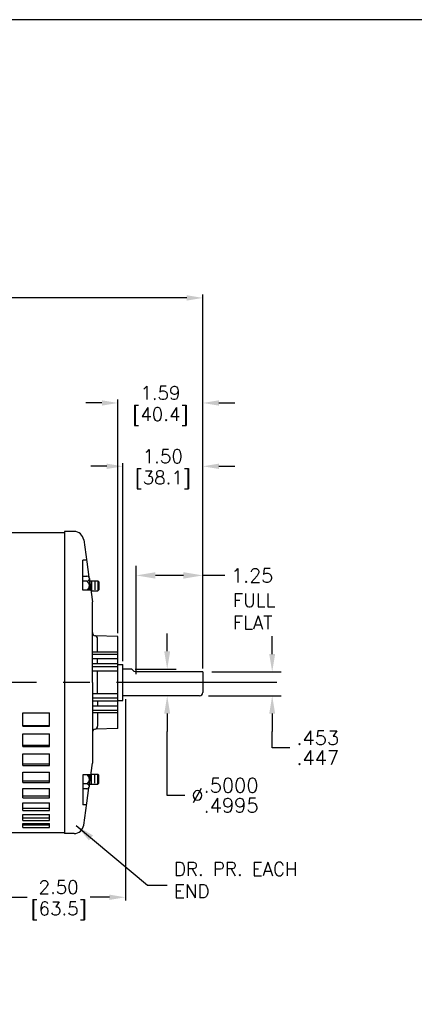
# Model space of a CAD drawing. Extents: x 897.4 to 937.4, y -8.5 to 19.5.
# Tile 2 of 4: x 910 to 917.4, y 1 to 19.5. Entities that reach past the tile are written whole.
import ezdxf

# ---------------------------------------------------------------- set-up
doc = ezdxf.new("R2010")
doc.units = 0
doc.header["$LTSCALE"] = 4
doc.header["$MEASUREMENT"] = 0
doc.linetypes.add('CENTER2', pattern=[1.125, 0.75, -0.125, 0.125, -0.125])
doc.layers.get('0').update_dxf_attribs({"linetype": 'CONTINUOUS'})
doc.layers.get('DEFPOINTS').update_dxf_attribs({"linetype": 'CONTINUOUS'})
for name, color, linetype in [('CENTER', 40, 'CENTER2'), ('DIMENSIONS', 140, 'CONTINUOUS'), ('DIMENSIONS @ 1', 140, 'CONTINUOUS'), ('TEXT', 140, 'CONTINUOUS'), ('TEXT @ 1', 140, 'CONTINUOUS')]:
    doc.layers.add(name, color=color, linetype=linetype)
doc.styles.get("Standard").update_dxf_attribs({"font": 'romans.shx'})
doc.dimstyles.get("Standard").update_dxf_attribs({"dimtxt": 0.25, "dimasz": 0.3, "dimexe": 0.0625, "dimexo": 0.0625, "dimgap": 0.0625, "dimtad": 0, "dimtih": 1, "dimtoh": 1, "dimzin": 0, "dimdsep": 46, "dimtxsty": 'Standard', "dimcen": 0, "dimadec": 0, "dimazin": 0, "dimtfac": 1, "dimtofl": 0, "dimtmove": 0, "dimatfit": 3, "dimfxl": 0, "dimtolj": 1, "dimtzin": 0, "dimarcsym": 0})
doc.dimstyles.new('STANDARD - A-B', dxfattribs={"dimtxt": 0.125, "dimasz": 0.125, "dimexe": 0.0625, "dimexo": 0.0625, "dimgap": 0.045, "dimtad": 0, "dimtih": 1, "dimtoh": 1, "dimdec": 4, "dimzin": 4, "dimdsep": 46, "dimtxsty": 'Standard', "dimcen": 0, "dimclrd": 256, "dimclre": 256, "dimclrt": 256, "dimaunit": 1, "dimazin": 1, "dimtm": 1e-09, "dimtfac": 1, "dimtdec": 4, "dimtofl": 0, "dimtmove": 0, "dimatfit": 2, "dimfxl": 0, "dimtolj": 1, "dimtzin": 4, "dimlwd": -1, "dimlwe": -1, "dimarcsym": 0})

# ---------------------------------------------------------------- blocks, each defined once
blk = doc.blocks.new('*D16')
at = {"layer": 'DEFPOINTS', "color": 0}
for p in [(913.449, 12.29), (911.859, 7.915), (913.449, 7.257)]:
    blk.add_point(p, dxfattribs=at)
at = {"layer": 'TEXT', "color": 0, "lineweight": -2}
for p, q in [((911.859, 7.978), (911.859, 12.352)), ((913.449, 7.319), (913.449, 12.352)), ((911.559, 12.29), (911.259, 12.29)), ((913.749, 12.29), (914.049, 12.29))]:
    blk.add_line(p, q, dxfattribs=at)
at = {"layer": 'TEXT', "color": 0}
for points in [[(911.559, 12.34), (911.559, 12.24), (911.859, 12.29)], [(913.749, 12.34), (913.749, 12.24), (913.449, 12.29)]]:
    blk.add_solid(points, dxfattribs=at)
at = {"layer": 'TEXT', "color": 0, "char_height": 0.25, "attachment_point": 5}
for s, insert in [('\\A1;1.59', (912.654, 12.477)), ('\\A1;[40.4]', (912.654, 12.037))]:
    blk.add_mtext(s, dxfattribs=dict(at, insert=insert))
blk = doc.blocks.new('*D7')
at = {"layer": 'DEFPOINTS', "color": 0}
for p in [(912.199, 9.061), (913.449, 7.423), (912.199, 7.033)]:
    blk.add_point(p, dxfattribs=at)
at = {"layer": 'TEXT'}
for p, q in [((912.199, 7.215), (912.199, 9.243)), ((913.449, 7.605), (913.449, 9.243)), ((913.085, 9.061), (912.562, 9.061)), ((913.863, 9.061), (913.449, 9.061))]:
    blk.add_line(p, q, dxfattribs=at)
for points in [[(912.562, 9.122), (912.562, 9.001), (912.199, 9.061)], [(913.085, 9.122), (913.085, 9.001), (913.449, 9.061)]]:
    blk.add_solid(points, dxfattribs=at)
at = {"layer": 'TEXT', "insert": (914.374, 9.061), "char_height": 0.2618, "attachment_point": 5}
blk.add_mtext('\\A1;1.25', dxfattribs=at)
blk = doc.blocks.new('*D8')
at = {"layer": 'DEFPOINTS', "color": 0}
for p in [(913.449, 7.257), (913.389, 6.807), (914.748, 6.807)]:
    blk.add_point(p, dxfattribs=at)
at = {"layer": 'DIMENSIONS'}
for p, q in [((914.748, 7.59), (914.748, 7.923)), ((913.615, 7.257), (914.914, 7.257)), ((913.555, 6.807), (914.914, 6.807)), ((914.748, 6.473), (914.748, 6.14)), ((914.748, 5.834), (914.748, 6.14)), ((915.081, 5.834), (914.748, 5.834))]:
    blk.add_line(p, q, dxfattribs=at)
for points in [[(914.692, 7.59), (914.803, 7.59), (914.748, 7.257)], [(914.692, 6.473), (914.803, 6.473), (914.748, 6.807)]]:
    blk.add_solid(points, dxfattribs=at)
at = {"layer": 'DIMENSIONS', "insert": (915.601, 5.834), "char_height": 0.33333, "attachment_point": 5}
blk.add_mtext('\\A1;{\\H0.8x;\\S.453^ .447;}', dxfattribs=at)
blk = doc.blocks.new('*D9')
at = {"layer": 'DEFPOINTS', "color": 0}
for p in [(912.012, 7.307), (912.781, 6.807), (912.781, 6.807)]:
    blk.add_point(p, dxfattribs=at)
at = {"layer": 'DIMENSIONS'}
for p, q in [((912.781, 7.64), (912.781, 7.973)), ((912.179, 7.307), (912.948, 7.307)), ((912.781, 6.473), (912.781, 6.14)), ((912.781, 4.943), (912.781, 6.14)), ((913.114, 4.943), (912.781, 4.943))]:
    blk.add_line(p, q, dxfattribs=at)
for points in [[(912.725, 7.64), (912.837, 7.64), (912.781, 7.307)], [(912.725, 6.473), (912.837, 6.473), (912.781, 6.807)]]:
    blk.add_solid(points, dxfattribs=at)
at = {"layer": 'DIMENSIONS', "insert": (913.863, 4.943), "char_height": 0.33333, "attachment_point": 5}
blk.add_mtext('\\A1;{\\H0.8x;%%C\\S.5000^ .4995;}', dxfattribs=at)
blk = doc.blocks.new('*D20')
at = {"layer": 'DEFPOINTS', "color": 0}
for p in [(911.949, 11.104), (911.949, 7.391), (913.449, 7.257)]:
    blk.add_point(p, dxfattribs=at)
at = {"layer": 'DIMENSIONS', "color": 0, "lineweight": -2}
for p, q in [((911.649, 11.104), (911.349, 11.104)), ((911.949, 7.454), (911.949, 11.166)), ((913.449, 7.319), (913.449, 11.166)), ((913.749, 11.104), (914.049, 11.104))]:
    blk.add_line(p, q, dxfattribs=at)
at = {"layer": 'DIMENSIONS', "color": 0}
for points in [[(911.649, 11.154), (911.649, 11.054), (911.949, 11.104)], [(913.749, 11.154), (913.749, 11.054), (913.449, 11.104)]]:
    blk.add_solid(points, dxfattribs=at)
at = {"layer": 'DIMENSIONS', "color": 0, "char_height": 0.25, "attachment_point": 5}
for s, insert in [('\\A1;1.50', (912.699, 11.291)), ('\\A1;[38.1]', (912.699, 10.851))]:
    blk.add_mtext(s, dxfattribs=dict(at, insert=insert))
blk = doc.blocks.new('*D22')
at = {"layer": 'DEFPOINTS', "color": 0}
for p in [(911.998, 6.807), (909.499, 3.035), (909.499, 2.879)]:
    blk.add_point(p, dxfattribs=at)
at = {"layer": 'DIMENSIONS', "color": 0, "lineweight": -2}
for p, q in [((911.998, 6.744), (911.998, 2.973)), ((909.499, 2.942), (909.499, 3.098)), ((909.799, 3.035), (910.156, 3.035)), ((911.698, 3.035), (911.34, 3.035))]:
    blk.add_line(p, q, dxfattribs=at)
at = {"layer": 'DIMENSIONS', "color": 0}
for points in [[(909.799, 3.085), (909.799, 2.985), (909.499, 3.035)], [(911.698, 3.085), (911.698, 2.985), (911.998, 3.035)]]:
    blk.add_solid(points, dxfattribs=at)
at = {"layer": 'DIMENSIONS', "color": 0, "char_height": 0.25, "attachment_point": 5}
for s, insert in [('\\A1;2.50', (910.748, 3.223)), ('\\A1;[63.5]', (910.748, 2.782))]:
    blk.add_mtext(s, dxfattribs=dict(at, insert=insert))
blk = doc.blocks.new('*D26')
at = {"layer": 'DEFPOINTS', "color": 0}
for p in [(913.449, 14.257), (903.109, 7.915), (913.449, 7.257)]:
    blk.add_point(p, dxfattribs=at)
at = {"layer": 'DIMENSIONS', "color": 0, "lineweight": -2}
for p, q in [((903.109, 7.978), (903.109, 14.32)), ((903.409, 14.257), (907.567, 14.257)), ((913.149, 14.257), (908.99, 14.257)), ((913.449, 7.319), (913.449, 14.32))]:
    blk.add_line(p, q, dxfattribs=at)
at = {"layer": 'DIMENSIONS', "color": 0}
for points in [[(903.409, 14.307), (903.409, 14.207), (903.109, 14.257)], [(913.149, 14.307), (913.149, 14.207), (913.449, 14.257)]]:
    blk.add_solid(points, dxfattribs=at)
at = {"layer": 'DIMENSIONS', "color": 0, "char_height": 0.25, "attachment_point": 5}
for s, insert in [('\\A1;10.34', (908.279, 14.445)), ('\\A1;[262.6]', (908.279, 14.004))]:
    blk.add_mtext(s, dxfattribs=dict(at, insert=insert))

msp = doc.modelspace()

# ---------------------------------------------------------------- linework, layer by layer
for p, q in [((909.53115, 9.86484), (910.85865, 9.86484)), ((910.85865, 9.88404), (910.85865, 4.22904)), ((911.03879, 9.88404), (910.85865, 9.88404)), ((910.85865, 9.86484), (910.85865, 4.24824)), ((911.21693, 9.7298), (911.27501, 9.31654)), ((911.27085, 9.34616), (911.20329, 9.34616)), ((911.20329, 8.78522), (911.20329, 9.34616)), ((911.27501, 9.31654), (911.31573, 9.0268)), ((911.20329, 9.04686), (911.27825, 9.04686)), ((911.27825, 8.9568), (911.20329, 8.9568)), ((911.32329, 9.00175), (911.32329, 8.78522)), ((911.32329, 8.97305), (911.38065, 8.56489)), ((911.32495, 8.96123), (911.48365, 8.96123)), ((911.36365, 8.96123), (911.36365, 8.77223)), ((911.42365, 8.94299), (911.42365, 8.78985)), ((911.48365, 8.96123), (911.50366, 8.94123)), ((911.48365, 8.96123), (911.48365, 8.77223)), ((911.50366, 8.94123), (911.50366, 8.79223)), ((911.34968, 8.78522), (911.20329, 8.78522)), ((911.35151, 8.77223), (911.48365, 8.77223)), ((911.48365, 8.77223), (911.50366, 8.79223)), ((911.38065, 8.18154), (911.38065, 8.56489)), ((911.38065, 7.05654), (911.38065, 8.18154)), ((911.85865, 7.91516), (911.43855, 7.92983)), ((911.47865, 7.62699), (911.47865, 7.87355)), ((911.85865, 6.19792), (911.85865, 7.91516)), ((911.85865, 7.62699), (911.38965, 7.62699)), ((911.85865, 7.57948), (911.38965, 7.57948)), ((911.85865, 7.4981), (911.38965, 7.4981)), ((911.85865, 7.40801), (911.38965, 7.40801)), ((911.47865, 7.40801), (911.47865, 7.4981)), ((911.85865, 7.39104), (911.94865, 7.39104)), ((911.94865, 6.72204), (911.94865, 7.39104)), ((911.85865, 7.3516), (911.38965, 7.3516)), ((911.85865, 7.26918), (911.38965, 7.26918)), ((911.47865, 6.84389), (911.47865, 7.26918)), ((912.12205, 7.30654), (911.94865, 7.30654)), ((913.44865, 7.25654), (912.19865, 7.25654)), ((913.44865, 7.25654), (913.44865, 6.86654)), ((911.38065, 7.05654), (911.38065, 5.93154)), ((911.85865, 6.84389), (911.38965, 6.84389)), ((911.85865, 6.76148), (911.38965, 6.76148)), ((911.85865, 6.70507), (911.38965, 6.70507)), ((911.47865, 6.70507), (911.47865, 6.61498)), ((911.85865, 6.72204), (911.94865, 6.72204)), ((913.38865, 6.80654), (911.94865, 6.80654)), ((910.07865, 6.2389), (910.07865, 6.48556)), ((910.07865, 6.48556), (910.57865, 6.48556)), ((910.57865, 6.2389), (910.57865, 6.48556)), ((911.85865, 6.61498), (911.38965, 6.61498)), ((911.85865, 6.53359), (911.38965, 6.53359)), ((911.85865, 6.48608), (911.38965, 6.48608)), ((911.47865, 6.48608), (911.47865, 6.23952)), ((910.07865, 6.25335), (910.57865, 6.25335)), ((910.07865, 6.2389), (910.57865, 6.2389)), ((910.07865, 5.85897), (910.07865, 6.09398)), ((910.07865, 6.09398), (910.57865, 6.09398)), ((910.57865, 5.85897), (910.57865, 6.09398)), ((911.85865, 6.19792), (911.43855, 6.18324)), ((911.38065, 5.93154), (911.38065, 5.54818)), ((910.07865, 5.88021), (910.57865, 5.88021)), ((910.07865, 5.85897), (910.57865, 5.85897)), ((910.07865, 5.50416), (910.07865, 5.72256)), ((910.07865, 5.72256), (910.57865, 5.72256)), ((910.57865, 5.50416), (910.57865, 5.72256)), ((910.07865, 5.53173), (910.57865, 5.53173)), ((911.32329, 5.14002), (911.38065, 5.54818)), ((910.07865, 5.50416), (910.57865, 5.50416)), ((910.07865, 5.18195), (910.07865, 5.37912)), ((910.07865, 5.37912), (910.57865, 5.37912)), ((910.57865, 5.18195), (910.57865, 5.37912)), ((910.07865, 5.21527), (910.57865, 5.21527)), ((910.07865, 5.18195), (910.57865, 5.18195)), ((911.34968, 5.32785), (911.20329, 5.32785)), ((911.20329, 5.32785), (911.20329, 4.76692)), ((911.32329, 5.11132), (911.32329, 5.32785)), ((911.35151, 5.34084), (911.48365, 5.34084)), ((911.36365, 5.15184), (911.36365, 5.34084)), ((911.42365, 5.17009), (911.42365, 5.32323)), ((911.48365, 5.34084), (911.50366, 5.32084)), ((911.48365, 5.15184), (911.48365, 5.34084)), ((911.48365, 5.15184), (911.50366, 5.17184)), ((911.50366, 5.17184), (911.50366, 5.32084)), ((910.07865, 4.89914), (910.07865, 5.07093)), ((910.07865, 5.07093), (910.57865, 5.07093)), ((910.57865, 4.89914), (910.57865, 5.07093)), ((911.27825, 5.15628), (911.20329, 5.15628)), ((911.27825, 5.06621), (911.20329, 5.06621)), ((911.27501, 4.79654), (911.31573, 5.08628)), ((911.32495, 5.15184), (911.48365, 5.15184)), ((911.36365, 5.15184), (911.38404, 5.15184)), ((910.07865, 4.93752), (910.57865, 4.93752)), ((910.07865, 4.89914), (910.57865, 4.89914)), ((910.07865, 4.66171), (910.07865, 4.80449)), ((910.07865, 4.80449), (910.57865, 4.80449)), ((910.57865, 4.66171), (910.57865, 4.80449)), ((911.21693, 4.38327), (911.27501, 4.79654)), ((910.07865, 4.70433), (910.57865, 4.70433)), ((910.07865, 4.66171), (910.57865, 4.66171)), ((911.27085, 4.76692), (911.20329, 4.76692)), ((910.07865, 4.47468), (910.07865, 4.58543)), ((910.07865, 4.58543), (910.57865, 4.58543)), ((910.07865, 4.52063), (910.57865, 4.52063)), ((910.07865, 4.47468), (910.57865, 4.47468)), ((910.57865, 4.47468), (910.57865, 4.58543)), ((909.50921, 4.24824), (910.85865, 4.24824)), ((910.07865, 4.34202), (910.07865, 4.41837)), ((910.07865, 4.41837), (910.57865, 4.41837)), ((910.07865, 4.39035), (910.57865, 4.39035)), ((910.07865, 4.34202), (910.57865, 4.34202)), ((910.57865, 4.34202), (910.57865, 4.41837)), ((911.03879, 4.22904), (910.85865, 4.22904))]:
    msp.add_line(p, q)
for centre, radius, start, end in [((911.03879, 9.70404), 0.18, 7.999672, 90), ((911.27825, 9.00183), 0.04503, 270.001718, 90.00172), ((911.2107, 8.86673), 0.11258, 313.615265, 53.130316), ((911.44065, 7.98979), 0.06, 180, 267.999864), ((911.41865, 7.87355), 0.06, 0, 75.028501), ((912.20865, 7.35654), 0.1, 210.000205, 270.000001), ((913.38865, 6.86654), 0.06, 270.000001, 0), ((911.44065, 6.12328), 0.06, 92.000136, 180), ((911.41865, 6.23952), 0.06, 284.971502, 0), ((911.2107, 5.24634), 0.11258, 306.869661, 46.384586), ((911.27825, 5.11124), 0.04503, 269.99828, 89.998265), ((911.03879, 4.40904), 0.18, 270, 352.000328)]:
    msp.add_arc(centre, radius, start, end)
at = {"layer": 'CENTER'}
msp.add_line((914.83258, 7.05653), (901.21611, 7.05653), dxfattribs=at)
at = {"layer": 'DEFPOINTS'}
msp.add_lwpolyline([(897.40933, -8.5339), (937.40933, -8.5339), (937.40933, 19.4661), (897.40933, 19.4661)], close=True, dxfattribs=at)

# ---------------------------------------------------------------- texts
at = {"layer": 'TEXT', "insert": (914.01188, 8.72012), "char_height": 0.25, "width": 0.8925714, "attachment_point": 1, "rotation": 0.000014}
msp.add_mtext('FULL FLAT', dxfattribs=at)
at = {"layer": 'TEXT', "insert": (912.90858, 3.68947), "char_height": 0.25, "width": 2.5780194, "attachment_point": 1}
msp.add_mtext('DR. PR. EACH END', dxfattribs=at)

# ---------------------------------------------------------------- dimensions: what is measured, and where the dimension line sits
at = {"layer": 'DIMENSIONS'}
for base, p1, p2, text, override, picture, middle in [((912.781, 6.80654), (912.01234, 7.30654), (912.781, 6.80654), '{\\H0.8x;%%C<>}', {"dimscale": 2.66667, "dimgap": 0.045, "dimtol": 0, "dimlim": 1, "dimtm": 0.0005, "dimtmove": 1}, '*D9', (913.13968, 4.94325)), ((914.74766, 6.80652), (913.44865, 7.25654), (913.38865, 6.80654), '{\\H0.8x;<>}', {"dimscale": 2.66667, "dimgap": 0.045, "dimtol": 0, "dimlim": 1, "dimtp": 0.003, "dimtm": 0.003, "dimtdec": 3, "dimtmove": 1}, '*D8', (915.10619, 5.83416))]:
    dim = msp.add_linear_dim(base=base, p1=p1, p2=p2, angle=89.999351, text=text, dimstyle='STANDARD - A-B', override=override, dxfattribs=at)
    dim.commit()
    dim.dimension.update_dxf_attribs({"geometry": picture, "text_midpoint": middle, "dimtype": 160})
at = {"layer": 'DIMENSIONS @ 1'}
for base, p1, p2, picture, middle in [((913.44865, 14.25736), (903.10865, 7.91516), (913.44865, 7.25654), '*D26', (908.27865, 14.25736)), ((911.94865, 11.10365), (913.44865, 7.25654), (911.94865, 7.39104), '*D20', (912.69865, 11.10365)), ((909.49864, 3.03546), (911.99782, 6.80653), (909.49864, 2.87924), '*D22', (910.74823, 3.03546))]:
    dim = msp.add_linear_dim(base=base, p1=p1, p2=p2, dimstyle='Standard', override={"dimscale": 1, "dimtxt": 0.25, "dimpost": '\\X', "dimtix": 0, "dimtofl": 0, "dimtmove": 0, "dimatfit": 3}, dxfattribs=at)
    dim.commit()
    dim.dimension.update_dxf_attribs({"geometry": picture, "text_midpoint": middle})
at = {"layer": 'TEXT'}
dim = msp.add_linear_dim(base=(912.19865, 9.06134), p1=(913.44865, 7.4232), p2=(912.19865, 7.0332), dimstyle='STANDARD - A-B', override={"dimscale": 2.909091, "dimtxt": 0.09, "dimdec": 2, "dimtmove": 1}, dxfattribs=at)
dim.commit()
dim.dimension.update_dxf_attribs({"geometry": '*D7', "text_midpoint": (914.3741, 9.06134), "dimtype": 160})
at = {"layer": 'TEXT @ 1'}
dim = msp.add_linear_dim(base=(913.44865, 12.28983), p1=(911.85865, 7.91516), p2=(913.44865, 7.25654), dimstyle='Standard', override={"dimscale": 1, "dimtxt": 0.25, "dimpost": '\\X', "dimtix": 0, "dimtofl": 0, "dimtmove": 0, "dimatfit": 3}, dxfattribs=at)
dim.commit()
dim.dimension.update_dxf_attribs({"geometry": '*D16', "text_midpoint": (912.65365, 12.28983)})

# ---------------------------------------------------------------- leaders
at = {"layer": 'TEXT', "annotation_type": 0, "has_hookline": 1, "hookline_direction": 0, "text_width": 1.85714}
msp.add_leader([(911.07465, 4.38046), (912.41403, 3.26154), (912.77767, 3.26154)], dimstyle='STANDARD - A-B', override={"dimscale": 2.909091, "dimdec": 2}, dxfattribs=at)

doc.saveas('drawing.dxf')
